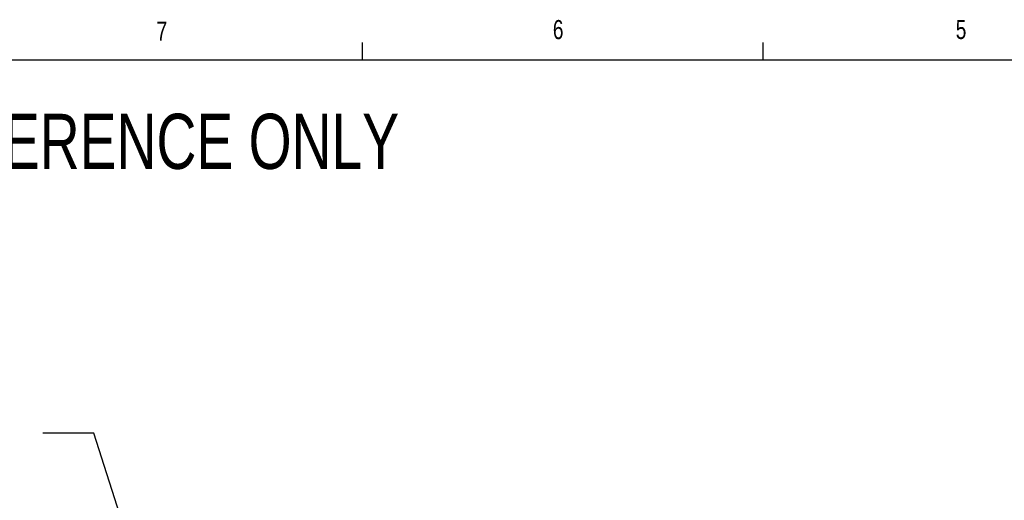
# Model space of a CAD drawing. Header units: inches. Extents: x 0.4 to 16.6, y 0.2 to 10.8.
# Tile 7 of 16: x 2.9 to 7.7, y 8.5 to 10.8. Entities that reach past the tile are written whole.
import ezdxf

# ---------------------------------------------------------------- set-up
doc = ezdxf.new("R2010")
doc.units = ezdxf.units.IN
doc.header["$MEASUREMENT"] = 0
doc.layers.add('BORDER', color=7, linetype='Continuous', lineweight=25)
doc.layers.add('SLD-0', color=7, linetype='Continuous', lineweight=25)
doc.styles.add('SLDTEXTSTYLE0', font='TXT', dxfattribs={"width": 0.75})
doc.dimstyles.new('SLDDIMSTYLE1', dxfattribs={"dimtxt": 0.18, "dimasz": 0.13, "dimexe": 0, "dimexo": 0.0625, "dimgap": 0, "dimtad": 0, "dimtih": 1, "dimtoh": 1, "dimdec": 0, "dimrnd": 1e-09, "dimzin": 0, "dimdsep": 46, "dimtxsty": 'Standard', "dimsah": 1, "dimcen": 0.09, "dimadec": 0, "dimazin": 0, "dimtfac": 0.13, "dimtdec": 0, "dimtofl": 0, "dimtmove": 0, "dimatfit": 3, "dimfxl": 0, "dimfrac": 2, "dimtolj": 1, "dimtzin": 0, "dimarcsym": 0})

# ---------------------------------------------------------------- blocks, each defined once
blk = doc.blocks.new('SW_NOTE_0_2')
at = {"layer": 'SLD-0', "color": 0, "attachment_point": 1, "style": 'SLDTEXTSTYLE0'}
for s, insert, char_height in [('ROTATABLE IN', (-1.4462, 0.284), 0.145833), ('6', (-1.4462, 0.0502), 0.1458), ('%%d', (-1.3385, 0.0502), 0.14583), ('INCREMENTS', (-1.1911, 0.0502), 0.14583)]:
    blk.add_mtext(s, dxfattribs=dict(at, insert=insert, char_height=char_height))

msp = doc.modelspace()

# ---------------------------------------------------------------- linework, layer by layer
at = {"layer": 'BORDER'}
for p, q in [((4.5635, 10.6421), (4.5635, 10.7269)), ((6.5323, 10.6421), (6.5323, 10.7269)), ((0.6263, 10.6421), (16.3763, 10.6421))]:
    msp.add_line(p, q, dxfattribs=at)

# ---------------------------------------------------------------- block references
at = {"layer": 'SLD-0', "color": 7}
msp.add_blockref('SW_NOTE_0_2', (2.9924, 8.8074), dxfattribs=at)

# ---------------------------------------------------------------- texts
at = {"color": 7, "linetype": 'Continuous', "lineweight": 0, "char_height": 0.0937, "attachment_point": 1, "style": 'SLDTEXTSTYLE0'}
for s, insert in [('7', (3.551, 10.8287)), ('6', (5.4987, 10.8367)), ('5', (7.4787, 10.8373))]:
    msp.add_mtext(s, dxfattribs=dict(at, insert=insert))
at = {"layer": 'SLD-0', "insert": (0.6985, 10.3763), "char_height": 0.270833, "attachment_point": 1, "style": 'SLDTEXTSTYLE0'}
msp.add_mtext('NOTE: FOR REFERENCE ONLY', dxfattribs=at)

# ---------------------------------------------------------------- leaders
at = {"layer": 'SLD-0', "color": 7}
msp.add_leader([(3.6039, 7.685), (3.2424, 8.8074), (2.9924, 8.8074)], dimstyle='SLDDIMSTYLE1', dxfattribs=at)

doc.saveas('drawing.dxf')
